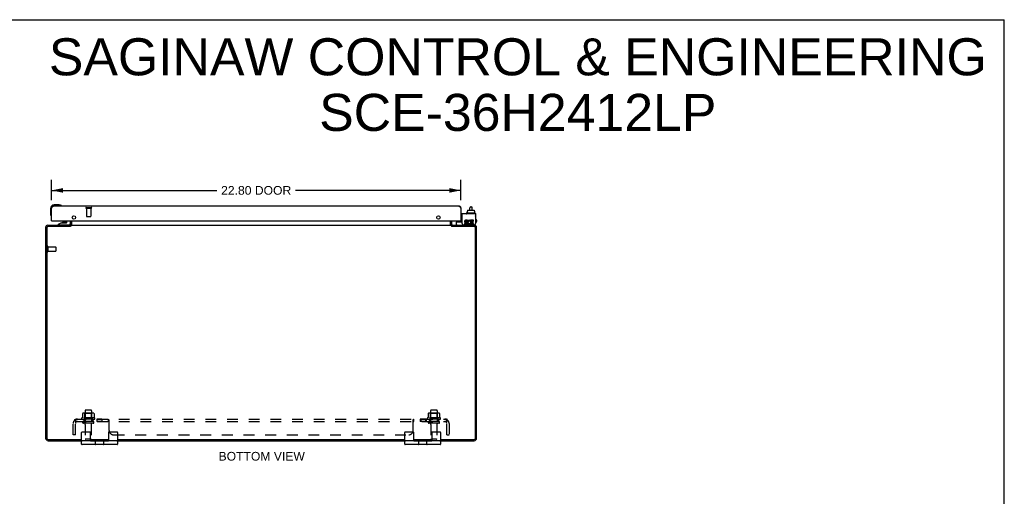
# Model space of a CAD drawing. Header units: inches. Extents: x 0 to 110, y 0 to 71.
# Tile 7 of 7: x 55 to 110, y 44 to 71. Entities that reach past the tile are written whole.
import ezdxf

# ---------------------------------------------------------------- set-up
doc = ezdxf.new("R2010")
doc.units = ezdxf.units.IN
doc.header["$LTSCALE"] = 6.032258
doc.header["$MEASUREMENT"] = 0
doc.linetypes.add('HIDDEN', pattern=[0.2, 0.1, -0.1])
doc.layers.get('0').update_dxf_attribs({"linetype": 'CONTINUOUS'})
for name, color, linetype in [('02___PRT_ALL_AXES', 7, 'CONTINUOUS'), ('DEFAULT_2', 8, 'HIDDEN'), ('DIMENSIONS', 7, 'CONTINUOUS')]:
    doc.layers.add(name, color=color, linetype=linetype)
doc.styles.get("Standard").update_dxf_attribs({"font": 'arial.ttf'})
doc.dimstyles.new('DIMSTYLE_1', dxfattribs={"dimtxt": 0.483871, "dimasz": 0.645161, "dimexe": 0.09, "dimexo": 0.07, "dimgap": 0.0375, "dimtad": 0, "dimtih": 1, "dimtoh": 1, "dimzin": 4, "dimdsep": 46, "dimtxsty": 'Standard', "dimblk": '_FILLED', "dimblk1": '_FILLED', "dimblk2": '_FILLED', "dimcen": 0.09, "dimazin": 1, "dimtfac": 1, "dimtofl": 0, "dimtmove": 0, "dimatfit": 3, "dimldrblk": '_FILLED', "dimfxl": 1, "dimtolj": 1, "dimtzin": 4, "dimarcsym": 0})

# ---------------------------------------------------------------- blocks, each defined once
blk = doc.blocks.new('_FILLED')
at = {"color": 0, "linetype": 'ByBlock'}
blk.add_solid([(0, 0), (-1, 0.2), (-1, -0.2)], dxfattribs=at)
blk = doc.blocks.new('*D3')
at = {"layer": 'DIMENSIONS', "color": 2, "linetype": 'Continuous'}
for p, q in [((56.61, 60.918), (56.61, 62.037)), ((79.41, 60.918), (79.41, 62.037)), ((56.61, 61.457), (65.816, 61.457)), ((79.41, 61.457), (70.203, 61.457))]:
    blk.add_line(p, q, dxfattribs=at)
at = {"layer": 'DIMENSIONS', "color": 2, "linetype": 'Continuous', "xscale": 0.6451612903, "yscale": 0.6451612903, "zscale": 0.6451612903, "rotation": 180}
blk.add_blockref('_FILLED', (56.61, 61.457), dxfattribs=at)
at = {"layer": 'DIMENSIONS', "color": 2, "linetype": 'Continuous', "xscale": 0.6451612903, "yscale": 0.6451612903, "zscale": 0.6451612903}
blk.add_blockref('_FILLED', (79.41, 61.457), dxfattribs=at)
at = {"layer": 'DIMENSIONS', "color": 2, "linetype": 'Continuous', "insert": (68.01, 61.699), "char_height": 0.4839, "width": 3.90335, "attachment_point": 2, "line_spacing_factor": 0.9}
blk.add_mtext('22.80 DOOR', dxfattribs=at)

msp = doc.modelspace()

# ---------------------------------------------------------------- linework, layer by layer
at = {"color": 7, "linetype": 'Continuous'}
for p, q in [((0, 70.968), (109.677, 70.968)), ((109.677, 0), (109.677, 70.968)), ((56.55, 60.444), (56.55, 60.154)), ((57.039, 60.644), (56.75, 60.644)), ((57.077, 60.641), (57.039, 60.644)), ((57.175, 60.597), (57.175, 60.597)), ((79.777, 60.353), (79.777, 60.295)), ((79.788, 60.363), (80.143, 60.363)), ((79.908, 60.363), (79.908, 60.487)), ((79.968, 60.547), (79.988, 60.547)), ((80.048, 60.363), (80.048, 60.487)), ((80.154, 60.353), (80.154, 60.295)), ((56.55, 60.154), (56.553, 60.116)), ((56.595, 60.025), (56.596, 60.022)), ((56.596, 60.022), (56.596, 60.02)), ((79.491, 60.044), (79.41, 60.044)), ((79.709, 60.178), (79.709, 60.158)), ((80.206, 60.188), (79.719, 60.188)), ((79.761, 60.295), (79.777, 60.295)), ((79.761, 60.295), (79.761, 60.188)), ((80.154, 60.295), (80.171, 60.295)), ((80.171, 60.295), (80.171, 60.188)), ((80.216, 60.178), (80.216, 60.158)), ((80.255, 59.826), (80.228, 59.826)), ((80.285, 59.796), (80.285, 59.716)), ((57.16, 59.654), (56.984, 59.555)), ((56.984, 59.516), (56.984, 59.555)), ((57.574, 59.516), (56.984, 59.516)), ((57.16, 59.654), (57.437, 59.654)), ((57.189, 59.511), (57.188, 59.516)), ((57.248, 59.67), (57.247, 59.67)), ((57.389, 59.67), (57.248, 59.67)), ((57.389, 59.67), (57.389, 59.67)), ((57.389, 59.67), (57.389, 59.67)), ((57.448, 59.511), (57.448, 59.516)), ((57.468, 59.685), (57.468, 59.759)), ((57.653, 59.759), (57.653, 59.595)), ((57.66, 59.448), (57.66, 59.511)), ((57.677, 59.462), (57.66, 59.488)), ((57.735, 59.553), (57.735, 59.759)), ((78.835, 59.553), (78.835, 59.759)), ((78.893, 59.462), (78.91, 59.488)), ((78.91, 59.448), (78.91, 59.511)), ((79.166, 59.551), (79.166, 59.688)), ((79.176, 59.698), (79.491, 59.698)), ((79.254, 59.759), (79.254, 59.716)), ((79.329, 59.749), (79.328, 59.759)), ((79.329, 59.749), (79.41, 59.749)), ((79.41, 59.759), (79.41, 59.698)), ((80.255, 59.686), (80.228, 59.686)), ((80.228, 59.591), (80.228, 59.604)), ((58.285, 47.321), (58.285, 47.971)), ((58.31, 47.996), (58.76, 47.996)), ((58.785, 47.496), (58.785, 47.971)), ((59.785, 47.971), (59.785, 47.496)), ((59.81, 47.996), (60.26, 47.996)), ((60.285, 47.971), (60.285, 47.321)), ((76.285, 47.321), (76.285, 47.971)), ((76.31, 47.996), (76.76, 47.996)), ((76.785, 47.496), (76.785, 47.971)), ((77.785, 47.971), (77.785, 47.496)), ((77.81, 47.996), (78.26, 47.996)), ((78.285, 47.971), (78.285, 47.321)), ((60.26, 47.496), (58.31, 47.496)), ((60.26, 47.296), (58.31, 47.296)), ((58.99, 47.496), (58.99, 47.511)), ((59.066, 47.321), (59.066, 47.471)), ((59.504, 47.471), (59.504, 47.321)), ((59.58, 47.496), (59.58, 47.511)), ((78.26, 47.496), (76.31, 47.496)), ((78.26, 47.296), (76.31, 47.296)), ((76.99, 47.496), (76.99, 47.511)), ((77.066, 47.321), (77.066, 47.471)), ((77.504, 47.471), (77.504, 47.321)), ((77.58, 47.496), (77.58, 47.511))]:
    msp.add_line(p, q, dxfattribs=at)
at = {"color": 3, "linetype": 'Continuous'}
for p, q in [((56.61, 60.467), (56.616, 60.476)), ((56.61, 59.759), (56.61, 60.467)), ((56.616, 60.476), (56.62, 60.482)), ((56.62, 60.482), (56.624, 60.489)), ((79.293, 60.584), (56.727, 60.584)), ((79.392, 60.495), (79.396, 60.489)), ((79.396, 60.489), (79.4, 60.482)), ((79.4, 60.482), (79.404, 60.476)), ((79.404, 60.476), (79.41, 60.467)), ((79.41, 60.467), (79.41, 59.759)), ((80.228, 60.148), (79.41, 60.148)), ((79.491, 59.604), (79.491, 60.148)), ((80.228, 60.148), (80.228, 59.604)), ((56.285, 59.394), (56.285, 47.647)), ((56.348, 59.368), (56.348, 47.654)), ((56.402, 59.511), (57.66, 59.511)), ((57.662, 59.448), (56.428, 59.448)), ((56.61, 59.759), (79.41, 59.759)), ((57.66, 59.553), (57.66, 59.759)), ((57.663, 59.449), (57.662, 59.448)), ((57.666, 59.451), (57.663, 59.449)), ((57.668, 59.454), (57.666, 59.451)), ((57.674, 59.46), (57.668, 59.454)), ((57.676, 59.462), (57.674, 59.46)), ((57.687, 59.511), (57.687, 59.473)), ((57.687, 59.511), (78.883, 59.511)), ((57.737, 59.517), (57.737, 59.759)), ((78.833, 59.759), (78.833, 59.517)), ((78.883, 59.511), (78.883, 59.473)), ((78.9, 59.455), (78.903, 59.453)), ((78.903, 59.453), (78.905, 59.45)), ((80.142, 59.448), (78.908, 59.448)), ((78.91, 59.553), (78.91, 59.759)), ((78.91, 59.511), (80.168, 59.511)), ((79.551, 59.544), (80.168, 59.544)), ((80.222, 47.654), (80.222, 59.368)), ((80.285, 47.647), (80.285, 59.394)), ((56.421, 47.511), (58.285, 47.511)), ((56.428, 47.574), (58.285, 47.574)), ((58.785, 47.574), (59.785, 47.574)), ((58.785, 47.511), (59.785, 47.511)), ((60.285, 47.574), (76.285, 47.574)), ((60.285, 47.511), (76.285, 47.511)), ((76.785, 47.574), (77.785, 47.574)), ((76.785, 47.511), (77.785, 47.511)), ((78.285, 47.574), (80.142, 47.574)), ((78.285, 47.511), (80.149, 47.511))]:
    msp.add_line(p, q, dxfattribs=at)
for points in [[(56.624, 60.489), (56.628, 60.495), (56.63, 60.498), (56.632, 60.501), (56.634, 60.504), (56.636, 60.507), (56.638, 60.51), (56.64, 60.513), (56.642, 60.516), (56.644, 60.519), (56.646, 60.521), (56.648, 60.524), (56.65, 60.527), (56.652, 60.53), (56.654, 60.532), (56.656, 60.535), (56.658, 60.537), (56.66, 60.54), (56.662, 60.542), (56.664, 60.545), (56.666, 60.547), (56.668, 60.549), (56.67, 60.552), (56.672, 60.554), (56.674, 60.556), (56.676, 60.558), (56.678, 60.56), (56.68, 60.562), (56.682, 60.563), (56.684, 60.565), (56.686, 60.567), (56.688, 60.568), (56.691, 60.57), (56.693, 60.571), (56.695, 60.573), (56.697, 60.574), (56.699, 60.575), (56.701, 60.576), (56.703, 60.578), (56.705, 60.578), (56.707, 60.579), (56.709, 60.58), (56.711, 60.581), (56.713, 60.582), (56.715, 60.582), (56.717, 60.583), (56.719, 60.583), (56.721, 60.583), (56.723, 60.583), (56.725, 60.584), (56.727, 60.584)], [(79.293, 60.584), (79.295, 60.584), (79.297, 60.583), (79.299, 60.583), (79.301, 60.583), (79.303, 60.583), (79.305, 60.582), (79.307, 60.582), (79.309, 60.581), (79.311, 60.58), (79.313, 60.579), (79.315, 60.578), (79.317, 60.578), (79.319, 60.576), (79.321, 60.575), (79.323, 60.574), (79.325, 60.573), (79.327, 60.571), (79.329, 60.57), (79.331, 60.568), (79.333, 60.567), (79.335, 60.565), (79.337, 60.563), (79.339, 60.562), (79.341, 60.56), (79.343, 60.558), (79.345, 60.556), (79.347, 60.554), (79.349, 60.552), (79.351, 60.549), (79.353, 60.547), (79.355, 60.545), (79.357, 60.542), (79.359, 60.54), (79.361, 60.537), (79.363, 60.535), (79.365, 60.532), (79.367, 60.53), (79.369, 60.527), (79.371, 60.524), (79.374, 60.521), (79.376, 60.519), (79.378, 60.516), (79.38, 60.513), (79.382, 60.51), (79.384, 60.507), (79.386, 60.504), (79.388, 60.501), (79.39, 60.498), (79.392, 60.495)], [(57.641, 59.517), (57.641, 59.518), (57.642, 59.518), (57.643, 59.518), (57.644, 59.518), (57.645, 59.517), (57.646, 59.517), (57.647, 59.516), (57.649, 59.515)], [(57.649, 59.515), (57.651, 59.514), (57.653, 59.513), (57.654, 59.512), (57.656, 59.512), (57.657, 59.511), (57.659, 59.511), (57.66, 59.511)], [(57.687, 59.473), (57.686, 59.471), (57.684, 59.47), (57.683, 59.469), (57.682, 59.468), (57.681, 59.466), (57.68, 59.465), (57.679, 59.464), (57.677, 59.463), (57.676, 59.462)], [(57.719, 59.512), (57.718, 59.511), (57.716, 59.511), (57.715, 59.511), (57.714, 59.511)], [(57.73, 59.517), (57.728, 59.517), (57.727, 59.516), (57.726, 59.515), (57.724, 59.515), (57.723, 59.514), (57.722, 59.513), (57.72, 59.512), (57.719, 59.512)], [(57.737, 59.517), (57.736, 59.518), (57.735, 59.518), (57.734, 59.518), (57.732, 59.518), (57.731, 59.518), (57.73, 59.517)], [(78.833, 59.517), (78.834, 59.518), (78.835, 59.518), (78.836, 59.518), (78.837, 59.518), (78.839, 59.518), (78.84, 59.517)], [(78.84, 59.517), (78.841, 59.517), (78.843, 59.516), (78.844, 59.515), (78.845, 59.515), (78.847, 59.514), (78.848, 59.513), (78.849, 59.512), (78.851, 59.512)], [(78.851, 59.512), (78.852, 59.511), (78.853, 59.511), (78.855, 59.511), (78.856, 59.511)], [(78.883, 59.473), (78.884, 59.471), (78.885, 59.47), (78.886, 59.469), (78.888, 59.468), (78.889, 59.466), (78.89, 59.465), (78.891, 59.464), (78.892, 59.463), (78.893, 59.462), (78.895, 59.461), (78.9, 59.455)], [(78.905, 59.45), (78.907, 59.448), (78.908, 59.448)], [(78.918, 59.514), (78.917, 59.513), (78.915, 59.512), (78.914, 59.512), (78.912, 59.511), (78.911, 59.511), (78.91, 59.511)], [(78.929, 59.517), (78.928, 59.518), (78.928, 59.518), (78.927, 59.518), (78.926, 59.518), (78.925, 59.517), (78.924, 59.517), (78.922, 59.516), (78.921, 59.515), (78.918, 59.514)]]:
    msp.add_lwpolyline(points, dxfattribs=at)
at = {"color": 7, "linetype": 'Continuous'}
for points in [[(57.175, 60.597), (57.173, 60.597), (57.172, 60.598), (57.168, 60.599)], [(56.596, 60.02), (56.596, 60.019), (56.596, 60.019)]]:
    msp.add_lwpolyline(points, dxfattribs=at)
at = {"color": 3, "linetype": 'Continuous'}
for centre in [(57.86, 59.947), (78.16, 59.947)]:
    msp.add_circle(centre, 0.094, dxfattribs=at)
at = {"color": 7, "linetype": 'Continuous'}
for centre, radius, start, end in [((56.75, 60.444), 0.2, 90, 180), ((57.039, 60.394), 0.25, 59.1101, 90), ((57.16, 60.599), 0.015, 270, 353.6204), ((57.16, 60.595), 0.015, 6.3796, 59.1101), ((79.968, 60.487), 0.06, 90, 180), ((79.988, 60.487), 0.06, 0, 90), ((56.8, 60.154), 0.25, 180, 210.8899), ((56.598, 60.034), 0.015, 210.8899, 263.6204), ((56.595, 60.034), 0.015, 276.3796, 360), ((79.719, 60.178), 0.01, 90, 180), ((79.719, 60.158), 0.01, 180, 270), ((80.206, 60.178), 0.01, 0, 90), ((80.206, 60.158), 0.01, 270, 360), ((80.213, 60.03), 0.0162, 343.791, 16.209), ((80.255, 59.796), 0.03, 0, 90), ((57.248, 59.58), 0.09, 90.672, 124.6434), ((57.388, 59.58), 0.09, 55.8656, 89.328), ((57.437, 59.685), 0.031, 270, 360), ((57.574, 59.595), 0.079, 270, 360), ((57.618, 59.553), 0.117, 342.3149, 360), ((78.952, 59.553), 0.117, 180, 197.6851), ((79.176, 59.688), 0.01, 90, 180), ((79.206, 59.551), 0.04, 180, 270), ((79.284, 59.716), 0.03, 180, 216.9339), ((80.148, 59.591), 0.08, 280.1814, 360), ((80.255, 59.716), 0.03, 270, 360), ((58.31, 47.971), 0.025, 90, 180), ((58.76, 47.971), 0.025, 0, 90), ((59.81, 47.971), 0.025, 90, 180), ((60.26, 47.971), 0.025, 0, 90), ((76.31, 47.971), 0.025, 90, 180), ((76.76, 47.971), 0.025, 0, 90), ((77.81, 47.971), 0.025, 90, 180), ((78.26, 47.971), 0.025, 0, 90), ((58.31, 47.471), 0.025, 90, 180), ((58.31, 47.321), 0.025, 180, 270), ((59.041, 47.471), 0.025, 0, 90), ((59.041, 47.321), 0.025, 270, 360), ((59.529, 47.471), 0.025, 90, 180), ((59.529, 47.321), 0.025, 180, 270), ((60.26, 47.471), 0.025, 0, 90), ((60.26, 47.321), 0.025, 270, 360), ((76.31, 47.471), 0.025, 90, 180), ((76.31, 47.321), 0.025, 180, 270), ((77.041, 47.471), 0.025, 0, 90), ((77.041, 47.321), 0.025, 270, 360), ((77.529, 47.471), 0.025, 90, 180), ((77.529, 47.321), 0.025, 180, 270), ((78.26, 47.471), 0.025, 0, 90), ((78.26, 47.321), 0.025, 270, 360)]:
    msp.add_arc(centre, radius, start, end, dxfattribs=at)
at = {"color": 3, "linetype": 'Continuous'}
for centre, radius, start, end in [((56.727, 60.467), 0.117, 90, 180), ((79.293, 60.467), 0.117, 0, 90), ((56.402, 59.394), 0.117, 90, 180), ((56.428, 59.368), 0.08, 90, 180), ((57.618, 59.553), 0.042, 270, 360), ((78.952, 59.553), 0.042, 180, 270), ((79.551, 59.604), 0.06, 180, 270), ((80.142, 59.368), 0.08, 0, 90), ((80.168, 59.604), 0.06, 270, 360), ((80.168, 59.394), 0.117, 0, 90), ((56.421, 47.647), 0.136, 180, 270), ((56.428, 47.654), 0.08, 180, 270), ((80.142, 47.654), 0.08, 270, 360), ((80.149, 47.647), 0.136, 270, 360)]:
    msp.add_arc(centre, radius, start, end, dxfattribs=at)
at = {"color": 7, "linetype": 'Continuous'}
for centre, major_axis, ratio, start_param, end_param in [((79.788, 60.353), (0.0111, 0), 0.898834, 1.570796, 3.141593), ((80.143, 60.353), (0.0113, 0), 0.88616, 0, 1.570796)]:
    msp.add_ellipse(centre, major_axis=major_axis, ratio=ratio, start_param=start_param, end_param=end_param, dxfattribs=at)
at = {"layer": '02___PRT_ALL_AXES', "color": 8, "linetype": 'HIDDEN'}
for p, q in [((58.561, 60.466), (58.561, 60.019)), ((58.561, 60.466), (58.809, 60.466)), ((58.809, 60.466), (58.809, 60.019)), ((56.403, 58.31), (56.403, 58.062)), ((56.403, 58.31), (56.85, 58.31)), ((56.403, 58.062), (56.85, 58.062)), ((58.477, 49.181), (58.477, 48.586)), ((58.843, 49.181), (58.843, 48.586)), ((77.727, 49.181), (77.727, 48.586)), ((78.093, 49.181), (78.093, 48.586)), ((59.016, 48.781), (58.304, 48.781)), ((58.326, 48.711), (58.41, 48.711)), ((58.41, 48.711), (58.41, 48.586)), ((58.91, 48.711), (58.41, 48.711)), ((58.91, 48.586), (58.41, 48.586)), ((58.494, 48.417), (58.494, 47.616)), ((58.826, 48.417), (58.826, 47.616)), ((58.91, 48.711), (58.91, 48.586)), ((58.91, 48.711), (58.994, 48.711)), ((59.138, 48.711), (59.138, 48.586)), ((59.419, 48.711), (59.138, 48.711)), ((59.419, 48.586), (59.138, 48.586)), ((59.419, 48.711), (59.419, 48.586)), ((77.47, 48.711), (77.151, 48.711)), ((77.151, 48.711), (77.151, 48.586)), ((77.47, 48.586), (77.151, 48.586)), ((77.189, 48.711), (77.189, 48.586)), ((77.432, 48.711), (77.432, 48.586)), ((77.47, 48.711), (77.47, 48.586)), ((78.266, 48.781), (77.554, 48.781)), ((77.576, 48.711), (77.66, 48.711)), ((78.16, 48.711), (77.66, 48.711)), ((77.66, 48.711), (77.66, 48.586)), ((78.16, 48.586), (77.66, 48.586)), ((77.744, 48.417), (77.744, 47.616)), ((78.076, 48.417), (78.076, 47.616)), ((78.16, 48.711), (78.244, 48.711)), ((78.16, 48.711), (78.16, 48.586))]:
    msp.add_line(p, q, dxfattribs=at)
at = {"layer": '02___PRT_ALL_AXES', "color": 3, "linetype": 'Continuous'}
for p, q in [((79.777, 59.796), (79.676, 59.796)), ((79.777, 59.749), (79.777, 59.796)), ((79.92, 59.743), (79.939, 59.786)), ((80.117, 59.796), (79.947, 59.796)), ((79.947, 59.796), (79.947, 59.602)), ((80.117, 59.749), (80.117, 59.796)), ((79.707, 59.61), (79.606, 59.61)), ((79.606, 59.61), (79.606, 59.564)), ((79.606, 59.564), (79.707, 59.564)), ((79.661, 59.658), (79.712, 59.658)), ((79.676, 59.749), (79.777, 59.749)), ((79.707, 59.703), (79.676, 59.703)), ((79.947, 59.602), (79.933, 59.623)), ((79.947, 59.577), (79.947, 59.564)), ((79.947, 59.564), (80.117, 59.564)), ((79.993, 59.749), (80.117, 59.749)), ((79.993, 59.703), (79.993, 59.749)), ((80.094, 59.703), (79.993, 59.703)), ((79.993, 59.658), (80.094, 59.658)), ((79.993, 59.61), (79.993, 59.658)), ((80.117, 59.61), (79.993, 59.61)), ((80.094, 59.658), (80.094, 59.703)), ((80.117, 59.564), (80.117, 59.61))]:
    msp.add_line(p, q, dxfattribs=at)
at = {"layer": '02___PRT_ALL_AXES', "color": 7, "linetype": 'Continuous'}
for p, q in [((58.31, 47.996), (58.76, 47.996)), ((59.81, 47.996), (60.26, 47.996)), ((76.31, 47.996), (76.76, 47.996)), ((77.81, 47.996), (78.26, 47.996)), ((58.285, 47.321), (58.285, 47.471)), ((59.504, 47.471), (59.504, 47.321)), ((76.285, 47.321), (76.285, 47.471)), ((77.504, 47.471), (77.504, 47.321))]:
    msp.add_line(p, q, dxfattribs=at)
for start, end in [(171.1852, 174.9726), (166.9743, 170.9576)]:
    msp.add_arc((56.75, 60.444), 0.2, start, end, dxfattribs=at)
at = {"layer": '02___PRT_ALL_AXES', "color": 3, "linetype": 'Continuous'}
for centre, radius, start, end in [((79.676, 59.726), 0.0696, 89.9911, 257.4338), ((79.893, 59.68), 0.116, 66.5966, 251.8791), ((79.676, 59.726), 0.0232, 90, 270.0485), ((79.707, 59.633), 0.0696, 270, 90), ((79.707, 59.633), 0.0232, 270, 351.2295), ((79.703, 59.633), 0.0267, 353.4285, 71.7628), ((79.893, 59.68), 0.0696, 66.5966, 305.1122), ((79.893, 59.677), 0.114, 251.4199, 296.1963), ((79.893, 59.68), 0.116, 295.737, 297.8532)]:
    msp.add_arc(centre, radius, start, end, dxfattribs=at)
at = {"layer": '02___PRT_ALL_AXES', "color": 8, "linetype": 'HIDDEN'}
for centre, radius, start, end in [((58.326, 48.749), 0.0384, 124.4497, 270), ((58.66, 48.18), 0.698, 117.6814, 120.6631), ((58.66, 48.18), 0.698, 59.3369, 62.3186), ((58.994, 48.749), 0.0384, 270, 55.5503), ((77.576, 48.749), 0.0384, 124.4497, 270), ((77.91, 48.18), 0.698, 117.6814, 120.6631), ((77.91, 48.18), 0.698, 59.3369, 62.3186), ((78.244, 48.749), 0.0384, 270, 55.5503)]:
    msp.add_arc(centre, radius, start, end, dxfattribs=at)
at = {"layer": 'DEFAULT_2', "color": 8, "linetype": 'HIDDEN'}
for p, q in [((58.543, 60.509), (58.827, 60.509)), ((58.543, 60.466), (58.827, 60.466)), ((58.571, 60.009), (58.799, 60.009)), ((56.36, 58.328), (56.36, 58.044)), ((56.403, 58.328), (56.403, 58.044)), ((56.86, 58.3), (56.86, 58.072)), ((58.341, 49.025), (58.341, 48.807)), ((58.915, 49.047), (58.404, 49.047)), ((58.476, 49.027), (58.456, 49.047)), ((58.476, 48.731), (58.476, 49.027)), ((58.843, 49.027), (58.476, 49.027)), ((58.813, 49.211), (58.507, 49.211)), ((58.843, 49.027), (58.863, 49.047)), ((58.843, 48.731), (58.843, 49.027)), ((58.979, 49.025), (58.979, 48.807)), ((77.591, 49.025), (77.591, 48.807)), ((78.165, 49.047), (77.654, 49.047)), ((77.726, 49.027), (77.706, 49.047)), ((78.093, 49.027), (77.726, 49.027)), ((77.726, 48.731), (77.726, 49.027)), ((78.063, 49.211), (77.757, 49.211)), ((78.093, 49.027), (78.113, 49.047)), ((78.093, 48.731), (78.093, 49.027)), ((78.229, 49.025), (78.229, 48.807)), ((57.816, 47.836), (57.816, 48.474)), ((57.903, 48.657), (57.982, 48.56)), ((57.941, 48.586), (57.941, 48.711)), ((57.941, 48.711), (78.629, 48.711)), ((57.941, 48.586), (78.629, 48.586)), ((57.941, 47.836), (57.941, 48.474)), ((57.968, 48.568), (57.963, 48.573)), ((58.924, 48.48), (58.395, 48.48)), ((58.476, 48.731), (58.456, 48.711)), ((58.843, 48.731), (58.476, 48.731)), ((58.843, 48.731), (58.863, 48.711)), ((59.781, 48.586), (59.781, 48.711)), ((59.782, 48.711), (59.781, 48.711)), ((59.791, 48.705), (59.789, 48.707)), ((59.795, 48.7), (59.793, 48.702)), ((59.795, 48.573), (59.793, 48.576)), ((59.801, 48.565), (59.8, 48.566)), ((59.808, 48.56), (59.806, 48.561)), ((59.816, 48.086), (59.816, 48.657)), ((76.754, 48.086), (76.754, 48.657)), ((76.761, 48.56), (76.762, 48.56)), ((76.78, 48.707), (76.782, 48.708)), ((76.786, 48.71), (76.788, 48.711)), ((76.788, 48.586), (76.789, 48.586)), ((76.789, 48.586), (76.789, 48.711)), ((78.174, 48.48), (77.645, 48.48)), ((77.726, 48.731), (77.706, 48.711)), ((78.093, 48.731), (77.726, 48.731)), ((78.093, 48.731), (78.113, 48.711)), ((78.667, 48.657), (78.588, 48.56)), ((78.623, 48.62), (78.622, 48.619)), ((78.622, 48.619), (78.622, 48.617)), ((78.624, 48.623), (78.623, 48.622)), ((78.623, 48.622), (78.623, 48.62)), ((78.625, 48.627), (78.624, 48.625)), ((78.624, 48.625), (78.624, 48.623)), ((78.626, 48.631), (78.625, 48.629)), ((78.625, 48.629), (78.625, 48.628)), ((78.625, 48.628), (78.625, 48.627)), ((78.626, 48.632), (78.626, 48.631)), ((78.629, 48.586), (78.629, 48.711)), ((78.629, 48.645), (78.629, 48.645)), ((78.629, 47.836), (78.629, 48.474)), ((78.754, 48.474), (78.754, 47.836)), ((57.941, 47.836), (57.816, 47.836)), ((60.066, 47.836), (76.504, 47.836)), ((78.629, 47.836), (78.754, 47.836)), ((58.796, 47.586), (58.524, 47.586)), ((78.046, 47.586), (77.774, 47.586))]:
    msp.add_line(p, q, dxfattribs=at)
for points in [[(58.341, 48.807), (58.341, 48.806), (58.341, 48.805), (58.34, 48.804), (58.34, 48.803), (58.34, 48.802), (58.339, 48.802), (58.339, 48.801), (58.339, 48.801), (58.338, 48.8), (58.338, 48.8), (58.338, 48.8), (58.337, 48.799), (58.337, 48.799), (58.337, 48.799), (58.336, 48.799), (58.336, 48.799), (58.336, 48.798), (58.336, 48.798)], [(58.347, 49.034), (58.345, 49.034), (58.344, 49.033), (58.343, 49.031), (58.342, 49.03), (58.341, 49.028), (58.341, 49.027), (58.341, 49.025)], [(58.973, 49.034), (58.974, 49.034), (58.976, 49.033), (58.977, 49.031), (58.978, 49.03), (58.978, 49.028), (58.979, 49.027), (58.979, 49.025)], [(58.984, 48.798), (58.984, 48.798), (58.983, 48.799), (58.983, 48.799), (58.983, 48.799), (58.983, 48.799), (58.982, 48.799), (58.982, 48.8), (58.982, 48.8), (58.981, 48.8), (58.981, 48.801), (58.981, 48.801), (58.98, 48.802), (58.98, 48.802), (58.98, 48.803), (58.979, 48.804), (58.979, 48.805), (58.979, 48.806), (58.979, 48.807)], [(77.591, 48.807), (77.591, 48.806), (77.591, 48.805), (77.59, 48.804), (77.59, 48.803), (77.59, 48.802), (77.589, 48.802), (77.589, 48.801), (77.589, 48.801), (77.588, 48.8), (77.588, 48.8), (77.588, 48.8), (77.587, 48.799), (77.587, 48.799), (77.587, 48.799), (77.586, 48.799), (77.586, 48.799), (77.586, 48.798), (77.586, 48.798)], [(77.597, 49.034), (77.595, 49.034), (77.594, 49.033), (77.593, 49.031), (77.592, 49.03), (77.591, 49.028), (77.591, 49.027), (77.591, 49.025)], [(78.223, 49.034), (78.224, 49.034), (78.226, 49.033), (78.227, 49.031), (78.228, 49.03), (78.228, 49.028), (78.229, 49.027), (78.229, 49.025)], [(78.234, 48.798), (78.234, 48.798), (78.233, 48.799), (78.233, 48.799), (78.233, 48.799), (78.233, 48.799), (78.232, 48.799), (78.232, 48.8), (78.232, 48.8), (78.231, 48.8), (78.231, 48.801), (78.231, 48.801), (78.23, 48.802), (78.23, 48.802), (78.23, 48.803), (78.229, 48.804), (78.229, 48.805), (78.229, 48.806), (78.229, 48.807)], [(57.903, 48.657), (57.904, 48.658), (57.906, 48.66), (57.908, 48.663), (57.91, 48.666), (57.912, 48.668), (57.913, 48.672), (57.915, 48.675), (57.917, 48.678), (57.918, 48.682)], [(57.918, 48.682), (57.921, 48.688), (57.922, 48.691), (57.924, 48.694), (57.925, 48.697), (57.927, 48.7), (57.928, 48.702), (57.93, 48.705), (57.932, 48.707), (57.934, 48.708), (57.935, 48.709), (57.937, 48.71), (57.938, 48.71), (57.94, 48.711), (57.941, 48.711)], [(57.964, 48.582), (57.964, 48.582), (57.964, 48.582), (57.964, 48.582), (57.964, 48.582), (57.963, 48.583), (57.963, 48.583), (57.963, 48.583), (57.963, 48.584), (57.962, 48.584), (57.962, 48.585), (57.962, 48.585), (57.962, 48.586), (57.961, 48.586), (57.961, 48.587), (57.961, 48.587), (57.96, 48.588), (57.96, 48.589), (57.96, 48.589), (57.959, 48.59), (57.959, 48.591), (57.959, 48.591), (57.958, 48.592), (57.958, 48.593), (57.958, 48.593), (57.957, 48.594), (57.957, 48.595), (57.956, 48.596), (57.956, 48.596), (57.956, 48.597), (57.955, 48.598), (57.955, 48.599), (57.955, 48.6), (57.954, 48.6), (57.954, 48.601), (57.954, 48.602), (57.953, 48.603), (57.953, 48.604), (57.952, 48.605), (57.952, 48.606), (57.952, 48.607), (57.951, 48.607), (57.951, 48.608), (57.951, 48.609), (57.95, 48.61), (57.95, 48.611), (57.95, 48.612), (57.949, 48.613), (57.949, 48.614), (57.949, 48.615), (57.948, 48.616), (57.948, 48.617), (57.948, 48.618), (57.947, 48.619), (57.947, 48.62), (57.947, 48.62), (57.946, 48.621), (57.946, 48.622), (57.946, 48.623), (57.946, 48.624), (57.945, 48.625), (57.945, 48.626), (57.945, 48.627), (57.945, 48.628), (57.944, 48.628), (57.944, 48.629), (57.944, 48.63), (57.944, 48.631), (57.944, 48.632), (57.943, 48.633), (57.943, 48.633), (57.943, 48.634), (57.943, 48.635), (57.943, 48.636), (57.942, 48.637), (57.942, 48.637), (57.942, 48.638), (57.942, 48.639), (57.942, 48.64), (57.942, 48.64), (57.942, 48.641), (57.941, 48.642), (57.941, 48.642), (57.941, 48.643), (57.941, 48.644), (57.941, 48.644), (57.941, 48.645), (57.941, 48.645), (57.941, 48.645)], [(57.941, 48.645), (57.941, 48.645), (57.941, 48.645), (57.941, 48.645), (57.941, 48.645), (57.941, 48.645), (57.941, 48.645), (57.941, 48.645), (57.941, 48.644), (57.941, 48.644), (57.941, 48.643), (57.941, 48.643), (57.941, 48.642)], [(57.963, 48.573), (57.961, 48.574), (57.959, 48.576), (57.957, 48.578), (57.955, 48.579), (57.953, 48.581), (57.951, 48.582), (57.949, 48.583), (57.947, 48.584), (57.946, 48.585), (57.944, 48.585), (57.942, 48.586), (57.941, 48.586)], [(57.961, 48.585), (57.961, 48.585), (57.962, 48.585), (57.962, 48.584), (57.962, 48.584), (57.963, 48.583), (57.963, 48.583), (57.963, 48.583), (57.963, 48.582), (57.964, 48.582), (57.964, 48.582), (57.964, 48.582), (57.964, 48.582), (57.964, 48.582)], [(57.982, 48.56), (57.981, 48.56), (57.981, 48.56), (57.98, 48.56), (57.979, 48.56), (57.979, 48.56), (57.978, 48.56), (57.977, 48.561), (57.976, 48.562), (57.974, 48.563), (57.973, 48.564), (57.971, 48.565), (57.97, 48.566), (57.968, 48.568)], [(59.793, 48.702), (59.791, 48.705), (59.789, 48.707), (59.788, 48.708), (59.786, 48.709), (59.785, 48.71), (59.783, 48.71), (59.782, 48.711), (59.781, 48.711)], [(59.791, 48.579), (59.789, 48.581), (59.788, 48.582), (59.787, 48.583), (59.786, 48.584), (59.784, 48.585), (59.783, 48.585), (59.782, 48.586), (59.781, 48.586)], [(59.783, 48.585), (59.782, 48.586), (59.781, 48.586)], [(59.788, 48.582), (59.787, 48.583), (59.786, 48.584)], [(59.793, 48.576), (59.792, 48.578), (59.791, 48.579), (59.789, 48.581)], [(59.799, 48.691), (59.798, 48.694), (59.796, 48.697), (59.795, 48.7)], [(59.799, 48.568), (59.798, 48.569), (59.797, 48.571), (59.795, 48.573)], [(59.802, 48.685), (59.8, 48.688), (59.799, 48.691)], [(59.816, 48.56), (59.815, 48.56), (59.813, 48.56), (59.812, 48.56), (59.81, 48.56), (59.809, 48.56), (59.808, 48.56), (59.806, 48.561), (59.805, 48.562), (59.804, 48.563), (59.802, 48.564), (59.801, 48.565), (59.8, 48.566), (59.799, 48.568)], [(59.813, 48.66), (59.812, 48.663), (59.81, 48.666), (59.809, 48.668), (59.808, 48.672), (59.806, 48.675), (59.805, 48.678), (59.802, 48.685)], [(59.816, 48.56), (59.815, 48.56), (59.813, 48.56), (59.812, 48.56), (59.81, 48.56), (59.809, 48.56)], [(59.816, 48.657), (59.815, 48.658), (59.813, 48.66)], [(76.754, 48.657), (76.755, 48.658), (76.756, 48.66)], [(76.754, 48.56), (76.755, 48.56), (76.757, 48.56), (76.758, 48.56), (76.759, 48.56), (76.761, 48.56), (76.762, 48.56), (76.763, 48.561), (76.764, 48.562), (76.766, 48.563), (76.767, 48.564), (76.768, 48.565), (76.77, 48.566), (76.771, 48.568)], [(76.754, 48.56), (76.755, 48.56), (76.757, 48.56), (76.758, 48.56)], [(76.756, 48.66), (76.758, 48.663), (76.759, 48.666), (76.761, 48.668), (76.762, 48.672), (76.764, 48.675), (76.765, 48.678)], [(76.765, 48.678), (76.768, 48.685), (76.769, 48.688), (76.771, 48.691)], [(76.766, 48.563), (76.767, 48.564), (76.768, 48.565), (76.77, 48.566), (76.771, 48.568), (76.772, 48.569), (76.773, 48.571), (76.774, 48.573)], [(76.771, 48.691), (76.772, 48.694), (76.773, 48.697), (76.775, 48.7)], [(76.774, 48.573), (76.777, 48.576), (76.778, 48.578), (76.779, 48.579), (76.78, 48.581), (76.782, 48.582)], [(76.775, 48.7), (76.777, 48.702), (76.778, 48.705)], [(76.777, 48.702), (76.778, 48.705), (76.78, 48.707), (76.782, 48.708), (76.783, 48.709), (76.785, 48.71), (76.786, 48.71), (76.788, 48.711), (76.789, 48.711)], [(76.779, 48.579), (76.78, 48.581), (76.782, 48.582), (76.783, 48.583), (76.784, 48.584), (76.785, 48.585), (76.787, 48.585), (76.788, 48.586), (76.789, 48.586)], [(78.588, 48.56), (78.588, 48.56), (78.589, 48.56), (78.59, 48.56), (78.59, 48.56), (78.591, 48.56), (78.592, 48.56), (78.593, 48.561), (78.594, 48.562), (78.595, 48.563), (78.597, 48.564), (78.598, 48.565), (78.6, 48.566), (78.601, 48.568), (78.605, 48.571)], [(78.605, 48.571), (78.606, 48.573), (78.608, 48.574), (78.61, 48.576), (78.612, 48.578), (78.614, 48.579), (78.616, 48.581), (78.618, 48.582), (78.62, 48.583), (78.622, 48.584), (78.624, 48.585), (78.626, 48.585), (78.627, 48.586), (78.629, 48.586)], [(78.622, 48.617), (78.621, 48.615), (78.621, 48.615), (78.621, 48.614), (78.62, 48.613), (78.62, 48.612), (78.62, 48.611), (78.619, 48.61), (78.619, 48.609), (78.619, 48.608), (78.618, 48.607), (78.618, 48.606), (78.617, 48.606), (78.617, 48.605), (78.617, 48.604), (78.616, 48.603), (78.616, 48.602), (78.616, 48.601), (78.615, 48.6), (78.615, 48.599), (78.615, 48.599), (78.614, 48.598), (78.614, 48.597), (78.613, 48.596), (78.613, 48.595), (78.613, 48.595), (78.612, 48.594), (78.612, 48.593), (78.612, 48.593), (78.611, 48.592), (78.611, 48.591), (78.611, 48.59), (78.61, 48.59), (78.61, 48.589), (78.61, 48.589), (78.609, 48.588), (78.609, 48.587), (78.609, 48.587), (78.608, 48.586), (78.608, 48.586), (78.608, 48.585), (78.607, 48.585), (78.607, 48.584), (78.607, 48.584), (78.607, 48.583), (78.606, 48.583), (78.606, 48.582), (78.606, 48.582), (78.606, 48.582), (78.606, 48.582)], [(78.606, 48.582), (78.606, 48.582), (78.606, 48.582), (78.606, 48.582), (78.606, 48.582), (78.606, 48.582), (78.606, 48.582), (78.606, 48.583), (78.607, 48.583), (78.607, 48.583), (78.607, 48.584), (78.607, 48.584), (78.608, 48.584), (78.608, 48.585), (78.608, 48.585)], [(78.629, 48.645), (78.629, 48.645), (78.629, 48.645), (78.629, 48.645), (78.629, 48.645), (78.629, 48.644), (78.628, 48.644), (78.628, 48.643), (78.628, 48.643), (78.628, 48.642), (78.628, 48.642), (78.628, 48.641), (78.628, 48.64), (78.628, 48.64), (78.628, 48.639), (78.628, 48.639), (78.627, 48.638), (78.627, 48.637), (78.627, 48.637), (78.627, 48.636), (78.627, 48.636), (78.627, 48.635), (78.627, 48.634), (78.626, 48.634), (78.626, 48.633), (78.626, 48.632)], [(78.649, 48.688), (78.647, 48.691), (78.646, 48.694), (78.644, 48.697), (78.643, 48.7), (78.641, 48.702), (78.64, 48.705), (78.638, 48.707), (78.636, 48.708), (78.634, 48.709), (78.633, 48.71), (78.631, 48.71), (78.63, 48.711), (78.629, 48.711)], [(78.629, 48.642), (78.629, 48.643), (78.629, 48.643), (78.629, 48.643), (78.629, 48.644), (78.629, 48.644), (78.629, 48.645), (78.629, 48.645), (78.629, 48.645), (78.629, 48.645), (78.629, 48.645)], [(78.667, 48.657), (78.665, 48.658), (78.663, 48.66), (78.661, 48.663), (78.66, 48.666), (78.658, 48.668), (78.656, 48.672), (78.655, 48.675), (78.653, 48.678), (78.652, 48.682), (78.649, 48.688)]]:
    msp.add_lwpolyline(points, dxfattribs=at)
for centre, radius, start, end in [((58.543, 60.487), 0.0215, 90, 270), ((58.827, 60.487), 0.0215, 270, 90), ((58.571, 60.019), 0.01, 180, 270), ((58.799, 60.019), 0.01, 270, 360), ((56.381, 58.328), 0.0215, 0, 180), ((56.85, 58.3), 0.01, 0, 90), ((56.381, 58.044), 0.0215, 180, 360), ((56.85, 58.072), 0.01, 270, 360), ((58.404, 48.905), 0.141, 90, 113.95), ((58.507, 49.181), 0.03, 90, 180), ((58.813, 49.181), 0.03, 0, 90), ((58.915, 48.905), 0.141, 66.05, 90), ((77.654, 48.905), 0.141, 90, 113.95), ((77.757, 49.181), 0.03, 90, 180), ((78.063, 49.181), 0.03, 0, 90), ((78.165, 48.905), 0.141, 66.05, 90), ((58.053, 48.474), 0.237, 90, 180), ((58.053, 48.474), 0.112, 90, 180), ((58.395, 48.533), 0.053, 90, 270), ((58.431, 48.417), 0.0625, 0, 90), ((58.888, 48.417), 0.0625, 90, 180), ((58.924, 48.533), 0.053, 270, 90), ((77.645, 48.533), 0.053, 90, 270), ((77.681, 48.417), 0.0625, 0, 90), ((78.138, 48.417), 0.0625, 90, 180), ((78.174, 48.533), 0.053, 270, 90), ((78.517, 48.474), 0.237, 0, 90), ((78.517, 48.474), 0.112, 0, 90), ((60.066, 48.086), 0.25, 180, 270), ((76.504, 48.086), 0.25, 270, 360), ((58.524, 47.616), 0.03, 180, 270), ((58.796, 47.616), 0.03, 270, 360), ((77.774, 47.616), 0.03, 180, 270), ((78.046, 47.616), 0.03, 270, 360)]:
    msp.add_arc(centre, radius, start, end, dxfattribs=at)

# ---------------------------------------------------------------- texts
at = {"layer": 'DIMENSIONS', "color": 2, "linetype": 'Continuous', "attachment_point": 2, "line_spacing_factor": 0.9}
for s, insert, char_height, width in [('SAGINAW CONTROL & ENGINEERING\\PSCE-36H2412LP', (82.58, 69.932), 2.06452, 52.14246), ('BOTTOM VIEW', (68.318, 46.885), 0.48387, 4.79554)]:
    msp.add_mtext(s, dxfattribs=dict(at, insert=insert, char_height=char_height, width=width))

# ---------------------------------------------------------------- dimensions: what is measured, and where the dimension line sits
at = {"layer": 'DIMENSIONS', "color": 2, "linetype": 'Continuous'}
dim = msp.add_linear_dim(base=(79.41, 61.457), p1=(56.61, 62.107), p2=(79.41, 62.107), text='<> DOOR', dimstyle='DIMSTYLE_1', dxfattribs=at)
dim.commit()
dim.dimension.update_dxf_attribs({"geometry": '*D3', "text_midpoint": (68.01, 61.457), "dimtype": 160})

doc.saveas('drawing.dxf')
